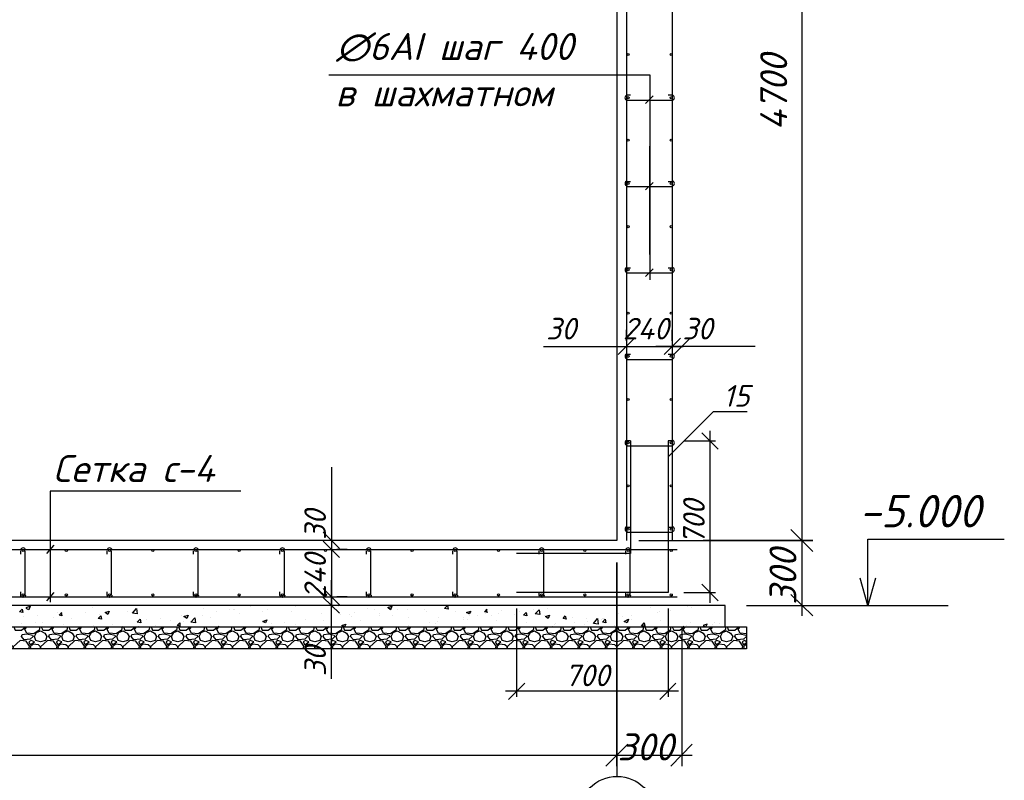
# Model space of a CAD drawing. Extents: x -119078 to 1619993, y 264752 to 340742.
# Tile 105 of 220: x 590648 to 599764, y 311642 to 318684. Entities that reach past the tile are written whole.
import ezdxf

# ---------------------------------------------------------------- set-up
doc = ezdxf.new("R2010")
doc.units = 0
doc.header["$MEASUREMENT"] = 0
doc.layers.add('PDF _Геометрия', color=250, linetype='Continuous')
doc.layers.add('PDF _Текст', color=7, linetype='Continuous')
doc.styles.add('PDF ISOCPEUR Italic', font='isocpeui.ttf')

msp = doc.modelspace()

# ---------------------------------------------------------------- linework, layer by layer
at = {"layer": 'PDF _Геометрия', "color": 7, "lineweight": -3}
for p, q in [((596176.032, 322263.889), (596176.032, 313862.62)), ((596176.032, 313862.62), (578179.663, 313862.62))]:
    msp.add_line(p, q, dxfattribs=at)
for points, format in [([(595452.113, 322663.95, 0, 0, 0), (595674.369, 322663.95, 0, 0, 0), (595674.369, 323064.01, 38.101, 38.101, 0), (596776.123, 323064.01, 44.451, 44.451, 0), (596776.123, 322860.805, 38.101, 38.101, 0), (595674.369, 322860.805, 0, 0, 0), (596176.032, 322860.805, 0, 0, 0), (596779.298, 322860.805, 0, 0, 0), (596779.298, 313259.354, 0, 0, 0)], "xyseb"), ([(596303.035, 317983.877), (596271.284, 317983.877, 0.92805563), (596271.284, 317939.426), (596290.335, 317939.426), (596684.045, 317939.426)], "xyb"), ([(590702.129, 313356.127, -0.92812134), (590657.738, 313354.606), (590657.738, 313386.357)], "xyb"), ([(591502.25, 313356.127, -0.92812134), (591457.859, 313354.606), (591457.859, 313386.357)], "xyb"), ([(592302.371, 313356.127, -0.92812134), (592257.98, 313354.606), (592257.98, 313386.357)], "xyb"), ([(593102.492, 313356.127, -0.92812134), (593058.101, 313354.606), (593058.101, 313386.357)], "xyb"), ([(593902.613, 313356.127, -0.92812134), (593858.222, 313354.606), (593858.222, 313386.357)], "xyb"), ([(594702.733, 313356.127, -0.92812134), (594658.342, 313354.606), (594658.342, 313386.357)], "xyb"), ([(595502.854, 313356.127, -0.92812134), (595458.463, 313354.606), (595458.463, 313386.357)], "xyb"), ([(596302.975, 313356.127, -0.92812134), (596258.584, 313354.606), (596258.584, 313386.357)], "xyb")]:
    msp.add_lwpolyline(points, format=format, dxfattribs=at)
at = {"layer": 'PDF _Геометрия', "color": 251, "lineweight": -3, "true_color": 0x535353}
for points in [[(597890.577, 322359.142), (597890.577, 313761.017)], [(597890.577, 313964.222), (597890.577, 313164.101)], [(596379.237, 313862.62), (597992.179, 313862.62), (596976.153, 313862.62)], [(596176.032, 311773.415), (596176.032, 313659.414), (596176.032, 311671.812)], [(597788.974, 313360.957), (597992.179, 313164.101)], [(597376.213, 313259.354), (597992.179, 313259.354)], [(596779.298, 313062.499), (596779.298, 311773.415)], [(596677.695, 311773.415), (596874.55, 311976.62)], [(578078.06, 311875.018), (596277.635, 311875.018)], [(596074.429, 311875.018), (596874.55, 311875.018)]]:
    msp.add_lwpolyline(points, dxfattribs=at)
at = {"layer": 'PDF _Геометрия', "color": 7, "lineweight": -3}
for points in [[(596264.934, 322263.889), (596264.934, 313862.62)], [(596690.395, 322263.889), (596690.395, 313862.62)], [(593508.962, 318174.382), (596480.84, 318174.382), (596480.84, 316275.683)], [(596442.739, 317907.675), (596512.591, 317977.527)], [(596684.045, 317983.877), (596652.294, 317983.877)], [(596303.035, 317183.756), (596271.284, 317183.756)], [(596271.284, 317139.305), (596290.335, 317139.305), (596684.045, 317139.305)], [(596442.739, 317107.554), (596512.591, 317177.406)], [(596684.045, 317183.756), (596652.294, 317183.756)], [(596303.035, 316383.636), (596271.284, 316383.636)], [(596271.284, 316339.184), (596290.335, 316339.184), (596684.045, 316339.184)], [(596442.739, 316307.434), (596512.591, 316377.285)], [(596684.045, 316383.636), (596652.294, 316383.636)], [(596303.035, 315583.515), (596271.284, 315583.515)], [(596271.284, 315539.063), (596290.335, 315539.063), (596684.045, 315539.063)], [(596684.045, 315583.515), (596652.294, 315583.515)], [(596652.294, 314637.34), (597071.405, 315056.451), (597382.563, 315056.451)], [(596303.035, 314783.394), (596271.284, 314783.394)], [(596684.045, 314783.394), (596652.294, 314783.394)], [(596271.284, 314738.943), (596290.335, 314738.943), (596684.045, 314738.943)], [(592696.141, 314319.832), (590930.795, 314319.832), (590930.795, 313291.105)], [(596303.035, 313983.273), (596271.284, 313983.273)], [(596684.045, 313983.273), (596652.294, 313983.273)], [(596271.284, 313938.822), (596290.335, 313938.822), (596684.045, 313938.822)], [(598500.193, 313259.354), (598500.193, 313513.361), (598500.193, 313875.32), (599763.875, 313875.32)], [(577619.897, 313780.068), (596734.847, 313780.068)], [(590657.738, 313735.616), (590657.738, 313767.367)], [(590695.839, 313767.367), (590695.839, 313748.317), (590695.839, 313354.606)], [(590899.044, 313741.967), (590968.896, 313818.168)], [(591457.859, 313735.616), (591457.859, 313767.367)], [(591495.96, 313767.367), (591495.96, 313748.317), (591495.96, 313354.606)], [(592257.98, 313735.616), (592257.98, 313767.367)], [(592296.081, 313767.367), (592296.081, 313748.317), (592296.081, 313354.606)], [(593058.101, 313735.616), (593058.101, 313767.367)], [(593096.202, 313767.367), (593096.202, 313748.317), (593096.202, 313354.606)], [(593858.222, 313735.616), (593858.222, 313767.367)], [(593896.323, 313767.367), (593896.323, 313748.317), (593896.323, 313354.606)], [(594658.342, 313735.616), (594658.342, 313767.367)], [(594696.443, 313767.367), (594696.443, 313748.317), (594696.443, 313354.606)], [(595458.463, 313735.616), (595458.463, 313767.367)], [(595496.564, 313767.367), (595496.564, 313748.317), (595496.564, 313354.606)], [(596258.584, 313735.616), (596258.584, 313767.367)], [(596296.685, 313767.367), (596296.685, 313748.317), (596296.685, 313354.606)], [(598570.044, 313513.361), (598500.193, 313259.354), (598430.341, 313513.361)], [(577619.897, 313341.906), (596734.847, 313341.906)], [(590899.044, 313303.805), (590968.896, 313380.007)], [(597992.179, 313259.354), (599243.162, 313259.354)]]:
    msp.add_lwpolyline(points, dxfattribs=at)
at = {"layer": 'PDF _Геометрия', "color": 1, "lineweight": -3}
for points in [[(596480.84, 317761.622), (596480.84, 317761.622)], [(596480.84, 316510.639), (596480.84, 317513.965)], [(596652.294, 314783.394), (596652.294, 313380.007), (595248.908, 313380.007)], [(596303.035, 314783.394), (596303.035, 313741.967), (595248.908, 313741.967)]]:
    msp.add_lwpolyline(points, dxfattribs=at)
at = {"layer": 'PDF _Геометрия', "color": 3, "lineweight": -3}
for points in [[(596264.934, 315710.518), (596264.934, 315812.121)], [(596690.395, 315710.518), (596690.395, 315812.121)], [(596188.732, 315583.515), (596341.136, 315735.919)], [(596766.597, 315735.919), (596614.193, 315583.515)], [(593458.161, 313856.269), (593610.565, 313703.866)], [(593610.565, 313265.704), (593458.161, 313418.108)]]:
    msp.add_lwpolyline(points, close=True, dxfattribs=at)
for points in [[(596855.5, 315735.919), (596703.096, 315583.515)], [(595496.564, 315659.717), (596176.032, 315659.717), (596264.934, 315659.717), (596417.338, 315659.717)], [(596163.332, 315659.717), (596791.998, 315659.717)], [(597458.765, 315659.717), (596779.298, 315659.717), (596690.395, 315659.717), (596537.991, 315659.717)], [(597115.856, 314707.192), (596963.452, 314859.596)], [(597039.654, 313284.755), (597039.654, 314878.646)], [(596798.348, 314783.394), (597090.456, 314783.394)], [(593534.363, 314542.087), (593534.363, 313862.62), (593534.363, 313780.068), (593534.363, 313634.014)], [(593458.161, 313938.822), (593610.565, 313786.418)], [(593534.363, 313881.67), (593534.363, 313240.303)], [(593445.461, 313780.068), (593483.562, 313780.068)], [(593680.417, 313780.068), (593585.164, 313780.068)], [(593534.363, 312579.886), (593534.363, 313259.354), (593534.363, 313341.906), (593534.363, 313494.31)], [(596963.452, 313456.209), (597115.856, 313303.805)], [(593445.461, 313341.906), (593483.562, 313341.906)], [(593610.565, 313189.502), (593458.161, 313335.556)], [(593680.417, 313341.906), (593585.164, 313341.906)], [(596798.348, 313380.007), (597090.456, 313380.007)], [(595248.908, 313233.953), (595248.908, 312414.782)], [(596652.294, 313233.953), (596652.294, 312414.782)], [(595325.11, 312541.785), (595172.706, 312389.381)], [(596576.092, 312389.381), (596722.146, 312541.785)], [(596747.547, 312465.583), (595147.305, 312465.583)]]:
    msp.add_lwpolyline(points, dxfattribs=at)
at = {"layer": 'PDF _Геометрия', "color": 251, "lineweight": -3, "true_color": 0x535353}
for points in [[(597992.179, 313761.017), (597788.974, 313964.222)], [(596074.429, 311773.415), (596277.635, 311976.62)]]:
    msp.add_lwpolyline(points, close=True, dxfattribs=at)
at = {"layer": 'PDF _Геометрия', "color": 7, "lineweight": -3}
for points in [[(577176.337, 313062.499), (597179.358, 313062.499), (597179.358, 313259.354), (577176.337, 313259.354)], [(576979.482, 313062.499), (597376.213, 313062.499), (597376.213, 312859.293), (576979.482, 312859.293)]]:
    msp.add_lwpolyline(points, close=True, dxfattribs=at)
at = {"layer": 'PDF _Геометрия', "color": 8, "lineweight": -3, "true_color": 0x767676}
for points in [[(590670.438, 313227.603), (590676.789, 313195.852), (590645.038, 313202.202)], [(591737.266, 313183.152), (591692.815, 313189.502), (591730.916, 313233.953)], [(594093.178, 313253.004), (594080.477, 313221.253), (594055.077, 313240.303)], [(594607.541, 313259.354), (594613.891, 313227.603), (594582.14, 313233.953)], [(595464.813, 313176.802), (595420.362, 313183.152), (595458.463, 313221.253)], [(591400.707, 313164.101), (591407.058, 313132.351), (591375.307, 313138.701)], [(591476.909, 313208.553), (591464.209, 313176.802), (591438.808, 313195.852)], [(591762.667, 313132.351), (591769.017, 313100.6), (591737.266, 313106.95)], [(592207.179, 313170.452), (592194.478, 313138.701), (592169.078, 313157.751)], [(592277.03, 313100.6), (592232.579, 313106.95), (592270.68, 313145.051)], [(592937.448, 313126), (592924.747, 313100.6), (592899.347, 313113.3)], [(594823.447, 313208.553), (594810.746, 313183.152), (594785.346, 313195.852)], [(595337.81, 313195.852), (595344.16, 313164.101), (595312.409, 313170.452)], [(595553.716, 313170.452), (595541.015, 313138.701), (595515.615, 313157.751)], [(595699.77, 313164.101), (595706.12, 313132.351), (595680.719, 313138.701)], [(596004.577, 313087.899), (595960.126, 313094.25), (595998.227, 313138.701)], [(596068.079, 313132.351), (596074.429, 313100.6), (596042.678, 313106.95)], [(596283.985, 313132.351), (596271.284, 313100.6), (596245.884, 313113.3)], [(596430.039, 313100.6), (596436.389, 313068.849), (596404.638, 313068.849)], [(590670.438, 312992.647), (590714.89, 312998.997), (590765.691, 312986.297), (590772.041, 312973.596), (590746.64, 312948.196), (590689.489, 312941.846), (590664.088, 312973.596)], [(590797.442, 312935.495), (590784.741, 312973.596), (590803.792, 313011.697), (590841.893, 313024.398), (590879.994, 313005.347), (590899.044, 312973.596), (590886.344, 312935.495), (590841.893, 312922.795)], [(590924.445, 312992.647), (590968.896, 312998.997), (591019.698, 312986.297), (591026.048, 312973.596), (591000.647, 312948.196), (590943.496, 312941.846), (590918.095, 312973.596)], [(591051.448, 312935.495), (591038.748, 312973.596), (591057.799, 313011.697), (591095.9, 313024.398), (591134.001, 313005.347), (591153.051, 312973.596), (591140.351, 312935.495), (591095.9, 312922.795)], [(591178.452, 312992.647), (591222.903, 312998.997), (591273.704, 312986.297), (591280.054, 312973.596), (591254.654, 312948.196), (591197.502, 312941.846), (591172.102, 312973.596)], [(591305.455, 312935.495), (591292.755, 312973.596), (591311.805, 313011.697), (591349.906, 313024.398), (591388.007, 313005.347), (591407.058, 312973.596), (591394.357, 312935.495), (591349.906, 312922.795)], [(591432.458, 312992.647), (591476.909, 312998.997), (591527.711, 312986.297), (591534.061, 312973.596), (591508.66, 312948.196), (591451.509, 312941.846), (591426.108, 312973.596)], [(591559.462, 312935.495), (591546.761, 312973.596), (591565.812, 313011.697), (591603.913, 313024.398), (591642.014, 313005.347), (591661.064, 312973.596), (591648.364, 312935.495), (591603.913, 312922.795)], [(591686.465, 312992.647), (591730.916, 312998.997), (591781.717, 312986.297), (591788.068, 312973.596), (591762.667, 312948.196), (591705.515, 312941.846), (591680.115, 312973.596)], [(591813.468, 312935.495), (591800.768, 312973.596), (591819.818, 313011.697), (591857.919, 313024.398), (591896.02, 313005.347), (591915.071, 312973.596), (591902.371, 312935.495), (591857.919, 312922.795)], [(591940.472, 312992.647), (591984.923, 312998.997), (592035.724, 312986.297), (592042.074, 312973.596), (592016.674, 312948.196), (591959.522, 312941.846), (591934.121, 312973.596)], [(592067.475, 312935.495), (592054.775, 312973.596), (592073.825, 313011.697), (592111.926, 313024.398), (592150.027, 313005.347), (592169.078, 312973.596), (592156.377, 312935.495), (592111.926, 312922.795)], [(592194.478, 312992.647), (592238.929, 312998.997), (592289.731, 312986.297), (592296.081, 312973.596), (592270.68, 312948.196), (592213.529, 312941.846), (592188.128, 312973.596)], [(592321.481, 312935.495), (592308.781, 312973.596), (592327.832, 313011.697), (592365.933, 313024.398), (592404.034, 313005.347), (592423.084, 312973.596), (592410.384, 312935.495), (592365.933, 312922.795)], [(592448.485, 312992.647), (592492.936, 312998.997), (592543.737, 312986.297), (592550.087, 312973.596), (592524.687, 312948.196), (592467.535, 312941.846), (592442.135, 312973.596)], [(592575.488, 312935.495), (592562.788, 312973.596), (592581.838, 313011.697), (592619.939, 313024.398), (592658.04, 313005.347), (592677.091, 312973.596), (592664.39, 312935.495), (592619.939, 312922.795)], [(592702.491, 312992.647), (592746.943, 312998.997), (592797.744, 312986.297), (592804.094, 312973.596), (592778.693, 312948.196), (592721.542, 312941.846), (592696.141, 312973.596)], [(592829.495, 312935.495), (592816.794, 312973.596), (592835.845, 313011.697), (592873.946, 313024.398), (592912.047, 313005.347), (592931.097, 312973.596), (592918.397, 312935.495), (592873.946, 312922.795)], [(592956.498, 312992.647), (593000.949, 312998.997), (593051.751, 312986.297), (593058.101, 312973.596), (593032.7, 312948.196), (592975.549, 312941.846), (592950.148, 312973.596)], [(593083.501, 312935.495), (593070.801, 312973.596), (593089.852, 313011.697), (593127.953, 313024.398), (593166.054, 313005.347), (593185.104, 312973.596), (593172.404, 312935.495), (593127.953, 312922.795)], [(593210.505, 312992.647), (593254.956, 312998.997), (593305.757, 312986.297), (593312.107, 312973.596), (593286.707, 312948.196), (593229.555, 312941.846), (593204.155, 312973.596)], [(593337.508, 312935.495), (593324.808, 312973.596), (593343.858, 313011.697), (593381.959, 313024.398), (593420.06, 313005.347), (593439.111, 312973.596), (593426.41, 312935.495), (593381.959, 312922.795)], [(593464.511, 312992.647), (593508.962, 312998.997), (593559.764, 312986.297), (593566.114, 312973.596), (593540.713, 312948.196), (593483.562, 312941.846), (593458.161, 312973.596)], [(593591.515, 312935.495), (593578.814, 312973.596), (593597.865, 313011.697), (593635.966, 313024.398), (593674.067, 313005.347), (593693.117, 312973.596), (593680.417, 312935.495), (593635.966, 312922.795)], [(593718.518, 312992.647), (593762.969, 312998.997), (593813.77, 312986.297), (593820.121, 312973.596), (593794.72, 312948.196), (593737.568, 312941.846), (593712.168, 312973.596)], [(593845.521, 312935.495), (593832.821, 312973.596), (593851.871, 313011.697), (593889.972, 313024.398), (593928.073, 313005.347), (593947.124, 312973.596), (593934.424, 312935.495), (593889.972, 312922.795)], [(593972.525, 312992.647), (594016.976, 312998.997), (594067.777, 312986.297), (594074.127, 312973.596), (594048.727, 312948.196), (593991.575, 312941.846), (593966.174, 312973.596)], [(594099.528, 312935.495), (594086.828, 312973.596), (594105.878, 313011.697), (594143.979, 313024.398), (594182.08, 313005.347), (594201.13, 312973.596), (594188.43, 312935.495), (594143.979, 312922.795)], [(594226.531, 312992.647), (594270.982, 312998.997), (594321.784, 312986.297), (594328.134, 312973.596), (594302.733, 312948.196), (594245.582, 312941.846), (594220.181, 312973.596)], [(594353.534, 312935.495), (594340.834, 312973.596), (594359.885, 313011.697), (594397.986, 313024.398), (594436.087, 313005.347), (594455.137, 312973.596), (594442.437, 312935.495), (594397.986, 312922.795)], [(594480.538, 312992.647), (594524.989, 312998.997), (594575.79, 312986.297), (594582.14, 312973.596), (594556.74, 312948.196), (594499.588, 312941.846), (594474.188, 312973.596)], [(594607.541, 312935.495), (594594.841, 312973.596), (594613.891, 313011.697), (594651.992, 313024.398), (594690.093, 313005.347), (594709.144, 312973.596), (594696.443, 312935.495), (594651.992, 312922.795)], [(594734.544, 312992.647), (594778.996, 312998.997), (594829.797, 312986.297), (594836.147, 312973.596), (594810.746, 312948.196), (594753.595, 312941.846), (594728.194, 312973.596)], [(594861.548, 312935.495), (594848.847, 312973.596), (594867.898, 313011.697), (594905.999, 313024.398), (594944.1, 313005.347), (594963.15, 312973.596), (594950.45, 312935.495), (594905.999, 312922.795)], [(594988.551, 312992.647), (595033.002, 312998.997), (595083.803, 312986.297), (595090.154, 312973.596), (595064.753, 312948.196), (595007.602, 312941.846), (594982.201, 312973.596)], [(595115.554, 312935.495), (595102.854, 312973.596), (595121.904, 313011.697), (595160.005, 313024.398), (595198.106, 313005.347), (595217.157, 312973.596), (595204.457, 312935.495), (595160.005, 312922.795)], [(595242.558, 312992.647), (595287.009, 312998.997), (595337.81, 312986.297), (595344.16, 312973.596), (595318.76, 312948.196), (595261.608, 312941.846), (595236.207, 312973.596)], [(595369.561, 312935.495), (595356.861, 312973.596), (595375.911, 313011.697), (595414.012, 313024.398), (595452.113, 313005.347), (595471.164, 312973.596), (595458.463, 312935.495), (595414.012, 312922.795)], [(595496.564, 312992.647), (595541.015, 312998.997), (595591.817, 312986.297), (595598.167, 312973.596), (595572.766, 312948.196), (595515.615, 312941.846), (595490.214, 312973.596)], [(595623.568, 312935.495), (595610.867, 312973.596), (595629.918, 313011.697), (595668.019, 313024.398), (595706.12, 313005.347), (595725.17, 312973.596), (595712.47, 312935.495), (595668.019, 312922.795)], [(595750.571, 312992.647), (595795.022, 312998.997), (595845.823, 312986.297), (595852.174, 312973.596), (595826.773, 312948.196), (595769.621, 312941.846), (595744.221, 312973.596)], [(595877.574, 312935.495), (595864.874, 312973.596), (595883.924, 313011.697), (595922.025, 313024.398), (595960.126, 313005.347), (595979.177, 312973.596), (595966.477, 312935.495), (595922.025, 312922.795)], [(596004.577, 312992.647), (596049.029, 312998.997), (596099.83, 312986.297), (596106.18, 312973.596), (596080.779, 312948.196), (596023.628, 312941.846), (595998.227, 312973.596)], [(596131.581, 312935.495), (596118.88, 312973.596), (596137.931, 313011.697), (596176.032, 313024.398), (596214.133, 313005.347), (596233.183, 312973.596), (596220.483, 312935.495), (596176.032, 312922.795)], [(596258.584, 312992.647), (596303.035, 312998.997), (596353.837, 312986.297), (596360.187, 312973.596), (596334.786, 312948.196), (596277.635, 312941.846), (596252.234, 312973.596)], [(596385.587, 312935.495), (596372.887, 312973.596), (596391.938, 313011.697), (596430.039, 313024.398), (596468.14, 313005.347), (596487.19, 312973.596), (596474.49, 312935.495), (596430.039, 312922.795)], [(596512.591, 312992.647), (596557.042, 312998.997), (596607.843, 312986.297), (596614.193, 312973.596), (596588.793, 312948.196), (596531.641, 312941.846), (596506.241, 312973.596)], [(596639.594, 312935.495), (596626.894, 312973.596), (596645.944, 313011.697), (596684.045, 313024.398), (596722.146, 313005.347), (596741.197, 312973.596), (596728.496, 312935.495), (596684.045, 312922.795)], [(596766.597, 312992.647), (596811.049, 312998.997), (596861.85, 312986.297), (596868.2, 312973.596), (596842.799, 312948.196), (596785.648, 312941.846), (596760.247, 312973.596)], [(596893.601, 312935.495), (596880.9, 312973.596), (596899.951, 313011.697), (596938.052, 313024.398), (596976.153, 313005.347), (596995.203, 312973.596), (596982.503, 312935.495), (596938.052, 312922.795)], [(597020.604, 312992.647), (597065.055, 312998.997), (597115.856, 312986.297), (597122.207, 312973.596), (597096.806, 312948.196), (597039.654, 312941.846), (597014.254, 312973.596)], [(597147.607, 312935.495), (597134.907, 312973.596), (597153.957, 313011.697), (597192.058, 313024.398), (597230.159, 313005.347), (597249.21, 312973.596), (597236.51, 312935.495), (597192.058, 312922.795)], [(597274.611, 312992.647), (597319.062, 312998.997), (597369.863, 312986.297), (597376.213, 312973.596), (597350.813, 312948.196), (597293.661, 312941.846), (597268.26, 312973.596)], [(590752.991, 312935.495), (590733.94, 312922.795), (590746.64, 312897.394), (590784.741, 312922.795)], [(591006.997, 312935.495), (590987.947, 312922.795), (591000.647, 312897.394), (591038.748, 312922.795)], [(591261.004, 312935.495), (591241.953, 312922.795), (591254.654, 312897.394), (591292.755, 312922.795)], [(591515.01, 312935.495), (591495.96, 312922.795), (591508.66, 312897.394), (591546.761, 312922.795)], [(591769.017, 312935.495), (591749.967, 312922.795), (591762.667, 312897.394), (591800.768, 312922.795)], [(592023.024, 312935.495), (592003.973, 312922.795), (592016.674, 312897.394), (592054.775, 312922.795)], [(592277.03, 312935.495), (592257.98, 312922.795), (592270.68, 312897.394), (592308.781, 312922.795)], [(592531.037, 312935.495), (592511.986, 312922.795), (592524.687, 312897.394), (592562.788, 312922.795)], [(592785.044, 312935.495), (592765.993, 312922.795), (592778.693, 312897.394), (592816.794, 312922.795)], [(593039.05, 312935.495), (593020, 312922.795), (593032.7, 312897.394), (593070.801, 312922.795)], [(593293.057, 312935.495), (593274.006, 312922.795), (593286.707, 312897.394), (593324.808, 312922.795)], [(593547.063, 312935.495), (593528.013, 312922.795), (593540.713, 312897.394), (593578.814, 312922.795)], [(593801.07, 312935.495), (593782.02, 312922.795), (593794.72, 312897.394), (593832.821, 312922.795)], [(594055.077, 312935.495), (594036.026, 312922.795), (594048.727, 312897.394), (594086.828, 312922.795)], [(594309.083, 312935.495), (594290.033, 312922.795), (594302.733, 312897.394), (594340.834, 312922.795)], [(594563.09, 312935.495), (594544.039, 312922.795), (594556.74, 312897.394), (594594.841, 312922.795)], [(594817.097, 312935.495), (594798.046, 312922.795), (594810.746, 312897.394), (594848.847, 312922.795)], [(595071.103, 312935.495), (595052.053, 312922.795), (595064.753, 312897.394), (595102.854, 312922.795)], [(595325.11, 312935.495), (595306.059, 312922.795), (595318.76, 312897.394), (595356.861, 312922.795)], [(595579.116, 312935.495), (595560.066, 312922.795), (595572.766, 312897.394), (595610.867, 312922.795)], [(595833.123, 312935.495), (595814.073, 312922.795), (595826.773, 312897.394), (595864.874, 312922.795)], [(596087.13, 312935.495), (596068.079, 312922.795), (596080.779, 312897.394), (596118.88, 312922.795)], [(596341.136, 312935.495), (596322.086, 312922.795), (596334.786, 312897.394), (596372.887, 312922.795)], [(596595.143, 312935.495), (596576.092, 312922.795), (596588.793, 312897.394), (596626.894, 312922.795)], [(596849.15, 312935.495), (596830.099, 312922.795), (596842.799, 312897.394), (596880.9, 312922.795)], [(597103.156, 312935.495), (597084.106, 312922.795), (597096.806, 312897.394), (597134.907, 312922.795)]]:
    msp.add_lwpolyline(points, close=True, dxfattribs=at)
for points in [[(590708.539, 313240.303), (590746.64, 313253.004), (590733.94, 313221.253), (590708.539, 313233.953)], [(591318.155, 313240.303), (591318.155, 313240.303)], [(592353.232, 313233.953), (592353.232, 313233.953)], [(592594.539, 313227.603), (592594.539, 313227.603)], [(592626.289, 313221.253), (592626.289, 313221.253)], [(592638.99, 313221.253), (592638.99, 313221.253)], [(592785.044, 313253.004), (592785.044, 313253.004)], [(592943.798, 313221.253), (592943.798, 313221.253)], [(593204.155, 313253.004), (593204.155, 313253.004)], [(593604.215, 313246.654), (593604.215, 313246.654)], [(593870.922, 313233.953), (593870.922, 313233.953)], [(593934.424, 313221.253), (593934.424, 313221.253)], [(594143.979, 313221.253), (594143.979, 313221.253)], [(594239.231, 313227.603), (594239.231, 313227.603)], [(594391.635, 313221.253), (594391.635, 313221.253)], [(594982.201, 313195.852), (594950.45, 313202.202), (594975.851, 313227.603)], [(594975.851, 313195.852), (594969.501, 313227.603)], [(595109.204, 313214.903), (595109.204, 313214.903)], [(595401.312, 313227.603), (595401.312, 313227.603)], [(595534.665, 313233.953), (595534.665, 313233.953)], [(596487.19, 313240.303), (596487.19, 313240.303)], [(596677.695, 313214.903), (596677.695, 313214.903)], [(596830.099, 313246.654), (596830.099, 313246.654)], [(596868.2, 313240.303), (596868.2, 313240.303)], [(590683.139, 313157.751), (590683.139, 313157.751)], [(590810.142, 313170.452), (590810.142, 313170.452)], [(590962.546, 313145.051), (590962.546, 313145.051)], [(591000.647, 313195.852), (591000.647, 313195.852)], [(591032.398, 313195.852), (591038.748, 313164.101), (591013.347, 313170.452), (591038.748, 313195.852)], [(591127.65, 313138.701), (591127.65, 313138.701)], [(591261.004, 313195.852), (591261.004, 313195.852)], [(591388.007, 313176.802), (591388.007, 313176.802)], [(591642.014, 313208.553), (591642.014, 313208.553)], [(591826.169, 313126), (591826.169, 313126)], [(591953.172, 313138.701), (591953.172, 313138.701)], [(592150.027, 313164.101), (592150.027, 313164.101)], [(592340.532, 313170.452), (592340.532, 313170.452)], [(592416.734, 313145.051), (592416.734, 313145.051)], [(592467.535, 313208.553), (592467.535, 313208.553)], [(592683.441, 313183.152), (592683.441, 313183.152)], [(592892.996, 313208.553), (592892.996, 313208.553)], [(593166.054, 313202.202), (593166.054, 313202.202)], [(593293.057, 313132.351), (593293.057, 313132.351)], [(593439.111, 313189.502), (593439.111, 313189.502)], [(593616.915, 313176.802), (593616.915, 313176.802)], [(593705.818, 313176.802), (593705.818, 313176.802)], [(593718.518, 313157.751), (593718.518, 313157.751)], [(593743.919, 313195.852), (593743.919, 313195.852)], [(593978.875, 313189.502), (593978.875, 313189.502)], [(593978.875, 313164.101), (593978.875, 313164.101)], [(594099.528, 313170.452), (594099.528, 313170.452)], [(594251.932, 313151.401), (594251.932, 313151.401)], [(594417.036, 313208.553), (594417.036, 313208.553)], [(594524.989, 313145.051), (594524.989, 313145.051)], [(594683.743, 313202.202), (594683.743, 313202.202)], [(594753.595, 313126), (594753.595, 313126)], [(594759.945, 313145.051), (594759.945, 313145.051)], [(594791.696, 313132.351), (594791.696, 313132.351)], [(594810.746, 313164.101), (594810.746, 313164.101)], [(594886.948, 313164.101), (594886.948, 313164.101)], [(594956.8, 313189.502), (594956.8, 313189.502)], [(595013.952, 313164.101), (595013.952, 313164.101)], [(595083.803, 313189.502), (595083.803, 313189.502)], [(595229.857, 313176.802), (595229.857, 313176.802)], [(595274.308, 313202.202), (595274.308, 313202.202)], [(595502.914, 313164.101), (595502.914, 313164.101)], [(595769.621, 313151.401), (595769.621, 313151.401)], [(595896.625, 313138.701), (595896.625, 313138.701)], [(596036.328, 313132.351), (596036.328, 313132.351)], [(596042.678, 313138.701), (596042.678, 313138.701)], [(596049.029, 313138.701), (596049.029, 313138.701)], [(596188.732, 313189.502), (596188.732, 313189.502)], [(596226.833, 313157.751), (596226.833, 313157.751)], [(596309.385, 313170.452), (596309.385, 313170.452)], [(596315.736, 313132.351), (596315.736, 313132.351)], [(596550.692, 313195.852), (596550.692, 313195.852)], [(596569.742, 313208.553), (596569.742, 313208.553)], [(590594.236, 313062.499), (590606.937, 313030.748), (590664.088, 313030.748), (590702.189, 313062.499)], [(590664.088, 313094.25), (590664.088, 313094.25)], [(590835.543, 313062.499), (590829.193, 313030.748), (590778.391, 312998.997), (590714.89, 313005.347), (590695.839, 313037.098), (590714.89, 313062.499)], [(590791.092, 313100.6), (590791.092, 313100.6)], [(590848.243, 313062.499), (590860.943, 313030.748), (590918.095, 313030.748), (590956.196, 313062.499)], [(590860.943, 313100.6), (590860.943, 313100.6)], [(591089.549, 313062.499), (591083.199, 313030.748), (591032.398, 312998.997), (590968.896, 313005.347), (590949.846, 313037.098), (590968.896, 313062.499)], [(591057.799, 313087.899), (591057.799, 313087.899)], [(591102.25, 313062.499), (591114.95, 313030.748), (591172.102, 313030.748), (591210.203, 313062.499)], [(591343.556, 313062.499), (591337.206, 313030.748), (591286.405, 312998.997), (591222.903, 313005.347), (591203.852, 313037.098), (591222.903, 313062.499)], [(591330.856, 313075.199), (591330.856, 313075.199)], [(591356.256, 313062.499), (591368.957, 313030.748), (591426.108, 313030.748), (591464.209, 313062.499)], [(591597.563, 313062.499), (591591.212, 313030.748), (591540.411, 312998.997), (591476.909, 313005.347), (591457.859, 313037.098), (591476.909, 313062.499)], [(591508.66, 313081.549), (591508.66, 313081.549)], [(591603.913, 313068.849), (591603.913, 313068.849)], [(591610.263, 313062.499), (591622.963, 313030.748), (591680.115, 313030.748), (591718.216, 313062.499)], [(591851.569, 313062.499), (591845.219, 313030.748), (591794.418, 312998.997), (591730.916, 313005.347), (591711.866, 313037.098), (591730.916, 313062.499)], [(591749.967, 313068.849), (591749.967, 313068.849)], [(591864.27, 313062.499), (591876.97, 313030.748), (591934.121, 313030.748), (591972.222, 313062.499)], [(591902.371, 313075.199), (591902.371, 313075.199)], [(592105.576, 313062.499), (592099.226, 313030.748), (592048.424, 312998.997), (591984.923, 313005.347), (591965.872, 313037.098), (591984.923, 313062.499)], [(592042.074, 313119.65), (592042.074, 313119.65)], [(592137.327, 313068.849), (592105.576, 313075.199), (592130.977, 313100.6), (592130.977, 313068.849)], [(592118.276, 313062.499), (592130.977, 313030.748), (592188.128, 313030.748), (592226.229, 313062.499)], [(592162.727, 313113.3), (592162.727, 313113.3)], [(592359.582, 313062.499), (592353.232, 313030.748), (592302.431, 312998.997), (592238.929, 313005.347), (592219.879, 313037.098), (592238.929, 313062.499)], [(592372.283, 313062.499), (592384.983, 313030.748), (592442.135, 313030.748), (592480.236, 313062.499)], [(592613.589, 313062.499), (592607.239, 313030.748), (592556.438, 312998.997), (592492.936, 313005.347), (592473.885, 313037.098), (592492.936, 313062.499), (592492.936, 313068.849), (592486.586, 313062.499)], [(592626.289, 313062.499), (592638.99, 313030.748), (592696.141, 313030.748), (592734.242, 313062.499)], [(592867.596, 313062.499), (592861.246, 313030.748), (592810.444, 312998.997), (592746.943, 313005.347), (592727.892, 313037.098), (592746.943, 313062.499)], [(592810.444, 313062.499), (592816.794, 313062.499)], [(592816.794, 313062.499), (592816.794, 313062.499)], [(592880.296, 313062.499), (592892.996, 313030.748), (592950.148, 313030.748), (592988.249, 313062.499)], [(592975.549, 313094.25), (592975.549, 313094.25)], [(593121.602, 313062.499), (593115.252, 313030.748), (593064.451, 312998.997), (593000.949, 313005.347), (592981.899, 313037.098), (593000.949, 313062.499)], [(593102.552, 313106.95), (593102.552, 313106.95)], [(593134.303, 313062.499), (593147.003, 313030.748), (593204.155, 313030.748), (593242.255, 313062.499)], [(593197.804, 313081.549), (593197.804, 313081.549)], [(593375.609, 313062.499), (593369.259, 313030.748), (593318.457, 312998.997), (593254.956, 313005.347), (593235.905, 313037.098), (593254.956, 313062.499)], [(593388.309, 313062.499), (593401.01, 313030.748), (593458.161, 313030.748), (593496.262, 313062.499)], [(593458.161, 313119.65), (593458.161, 313119.65)], [(593629.616, 313062.499), (593623.265, 313030.748), (593572.464, 312998.997), (593508.962, 313005.347), (593489.912, 313037.098), (593508.962, 313062.499)], [(593502.612, 313068.849), (593502.612, 313068.849)], [(593648.666, 313062.499), (593629.616, 313075.199), (593667.717, 313087.899), (593655.016, 313062.499)], [(593642.316, 313062.499), (593655.016, 313030.748), (593712.168, 313030.748), (593750.269, 313062.499)], [(593883.622, 313062.499), (593877.272, 313030.748), (593826.471, 312998.997), (593762.969, 313005.347), (593743.919, 313037.098), (593762.969, 313062.499)], [(593801.07, 313119.65), (593801.07, 313119.65)], [(593896.323, 313062.499), (593909.023, 313030.748), (593966.174, 313030.748), (594004.275, 313062.499)], [(594137.629, 313062.499), (594131.279, 313030.748), (594080.477, 312998.997), (594016.976, 313005.347), (593997.925, 313037.098), (594016.976, 313062.499)], [(594150.329, 313062.499), (594163.029, 313030.748), (594220.181, 313030.748), (594258.282, 313062.499)], [(594251.932, 313075.199), (594251.932, 313075.199)], [(594391.635, 313062.499), (594385.285, 313030.748), (594334.484, 312998.997), (594270.982, 313005.347), (594251.932, 313037.098), (594270.982, 313062.499)], [(594404.336, 313062.499), (594417.036, 313030.748), (594474.188, 313030.748), (594512.289, 313062.499)], [(594442.437, 313100.6), (594442.437, 313100.6)], [(594493.238, 313094.25), (594493.238, 313094.25)], [(594645.642, 313062.499), (594639.292, 313030.748), (594588.491, 312998.997), (594524.989, 313005.347), (594505.938, 313037.098), (594524.989, 313062.499)], [(594518.639, 313113.3), (594518.639, 313113.3)], [(594658.342, 313062.499), (594671.043, 313030.748), (594728.194, 313030.748), (594766.295, 313062.499)], [(594899.649, 313062.499), (594893.299, 313030.748), (594842.497, 312998.997), (594778.996, 313005.347), (594759.945, 313037.098), (594778.996, 313062.499)], [(594912.349, 313062.499), (594925.049, 313030.748), (594982.201, 313030.748), (595020.302, 313062.499)], [(595153.655, 313062.499), (595147.305, 313030.748), (595096.504, 312998.997), (595033.002, 313005.347), (595013.952, 313037.098), (595033.002, 313062.499)], [(595064.753, 313119.65), (595064.753, 313119.65)], [(595166.356, 313062.499), (595179.056, 313030.748), (595236.207, 313030.748), (595274.308, 313062.499)], [(595407.662, 313062.499), (595401.312, 313030.748), (595350.51, 312998.997), (595287.009, 313005.347), (595267.958, 313037.098), (595287.009, 313062.499)], [(595337.81, 313106.95), (595337.81, 313106.95)], [(595420.362, 313062.499), (595433.063, 313030.748), (595490.214, 313030.748), (595528.315, 313062.499)], [(595661.669, 313062.499), (595655.318, 313030.748), (595604.517, 312998.997), (595541.015, 313005.347), (595521.965, 313037.098), (595541.015, 313062.499)], [(595528.315, 313062.499), (595528.315, 313062.499)], [(595585.467, 313068.849), (595585.467, 313068.849)], [(595598.167, 313087.899), (595598.167, 313087.899)], [(595604.517, 313094.25), (595604.517, 313094.25)], [(595674.369, 313062.499), (595687.069, 313030.748), (595744.221, 313030.748), (595782.322, 313062.499)], [(595915.675, 313062.499), (595909.325, 313030.748), (595858.524, 312998.997), (595795.022, 313005.347), (595775.972, 313037.098), (595795.022, 313062.499)], [(595788.672, 313100.6), (595788.672, 313100.6)], [(595877.574, 313087.899), (595877.574, 313087.899)], [(595909.325, 313113.3), (595909.325, 313113.3)], [(595928.376, 313062.499), (595941.076, 313030.748), (595998.227, 313030.748), (596036.328, 313062.499)], [(596169.682, 313062.499), (596163.332, 313030.748), (596112.53, 312998.997), (596049.029, 313005.347), (596029.978, 313037.098), (596049.029, 313062.499)], [(596150.631, 313075.199), (596150.631, 313075.199)], [(596182.382, 313062.499), (596195.082, 313030.748), (596252.234, 313030.748), (596290.335, 313062.499)], [(596423.688, 313062.499), (596417.338, 313030.748), (596366.537, 312998.997), (596303.035, 313005.347), (596283.985, 313037.098), (596303.035, 313062.499)], [(596436.389, 313062.499), (596449.089, 313030.748), (596506.241, 313030.748), (596544.342, 313062.499)], [(596677.695, 313062.499), (596671.345, 313030.748), (596620.544, 312998.997), (596557.042, 313005.347), (596537.991, 313037.098), (596557.042, 313062.499)], [(596582.443, 313119.65), (596582.443, 313119.65)], [(596690.395, 313062.499), (596703.096, 313030.748), (596760.247, 313030.748), (596798.348, 313062.499), (596791.998, 313068.849)], [(596791.998, 313062.499), (596798.348, 313068.849)], [(596931.702, 313062.499), (596925.351, 313030.748), (596874.55, 312998.997), (596811.049, 313005.347), (596791.998, 313037.098), (596811.049, 313062.499)], [(596823.749, 313075.199), (596823.749, 313075.199)], [(596855.5, 313106.95), (596855.5, 313106.95)], [(596944.402, 313062.499), (596957.102, 313030.748), (597014.254, 313030.748), (597052.355, 313062.499)], [(597001.553, 313062.499), (597014.254, 313087.899), (596976.153, 313075.199), (596995.203, 313062.499)], [(597185.708, 313062.499), (597179.358, 313030.748), (597128.557, 312998.997), (597065.055, 313005.347), (597046.005, 313037.098), (597065.055, 313062.499)], [(597058.705, 313081.549), (597058.705, 313081.549)], [(597084.106, 313106.95), (597084.106, 313106.95)], [(597128.557, 313094.25), (597128.557, 313094.25)], [(597198.409, 313062.499), (597211.109, 313030.748), (597268.26, 313030.748), (597306.361, 313062.499)], [(597376.213, 312998.997), (597319.062, 313005.347), (597300.011, 313037.098), (597319.062, 313062.499)], [(590733.94, 312859.293), (590740.29, 312884.694), (590708.539, 312929.145), (590651.388, 312935.495), (590587.886, 312878.344), (590587.886, 312859.293), (590587.886, 312878.344), (590568.836, 312897.394), (590518.034, 312903.745), (590492.634, 312878.344), (590498.984, 312859.293)], [(590987.947, 312859.293), (590994.297, 312884.694), (590962.546, 312929.145), (590905.395, 312935.495), (590841.893, 312878.344), (590841.893, 312859.293), (590841.893, 312878.344), (590822.842, 312897.394), (590772.041, 312903.745), (590746.64, 312878.344), (590752.991, 312859.293)], [(591241.953, 312859.293), (591248.304, 312884.694), (591216.553, 312929.145), (591159.401, 312935.495), (591095.9, 312878.344), (591095.9, 312859.293), (591095.9, 312878.344), (591076.849, 312897.394), (591026.048, 312903.745), (591000.647, 312878.344), (591006.997, 312859.293)], [(591495.96, 312859.293), (591502.31, 312884.694), (591470.559, 312929.145), (591413.408, 312935.495), (591349.906, 312878.344), (591349.906, 312859.293), (591349.906, 312878.344), (591330.856, 312897.394), (591280.054, 312903.745), (591254.654, 312878.344), (591261.004, 312859.293)], [(591749.967, 312859.293), (591756.317, 312884.694), (591724.566, 312929.145), (591667.414, 312935.495), (591603.913, 312878.344), (591603.913, 312859.293), (591603.913, 312878.344), (591584.862, 312897.394), (591534.061, 312903.745), (591508.66, 312878.344), (591515.01, 312859.293)], [(592003.973, 312859.293), (592010.323, 312884.694), (591978.573, 312929.145), (591921.421, 312935.495), (591857.919, 312878.344), (591857.919, 312859.293), (591857.919, 312878.344), (591838.869, 312897.394), (591788.068, 312903.745), (591762.667, 312878.344), (591769.017, 312859.293)], [(592257.98, 312859.293), (592264.33, 312884.694), (592232.579, 312929.145), (592175.428, 312935.495), (592111.926, 312878.344), (592111.926, 312859.293), (592111.926, 312878.344), (592092.876, 312897.394), (592042.074, 312903.745), (592016.674, 312878.344), (592023.024, 312859.293)], [(592511.986, 312859.293), (592518.337, 312884.694), (592486.586, 312929.145), (592429.434, 312935.495), (592365.933, 312878.344), (592365.933, 312859.293), (592365.933, 312878.344), (592346.882, 312897.394), (592296.081, 312903.745), (592270.68, 312878.344), (592277.03, 312859.293)], [(592765.993, 312859.293), (592772.343, 312884.694), (592740.592, 312929.145), (592683.441, 312935.495), (592619.939, 312878.344), (592619.939, 312859.293), (592619.939, 312878.344), (592600.889, 312897.394), (592550.087, 312903.745), (592524.687, 312878.344), (592531.037, 312859.293)], [(593020, 312859.293), (593026.35, 312884.694), (592994.599, 312929.145), (592937.448, 312935.495), (592873.946, 312878.344), (592873.946, 312859.293), (592873.946, 312878.344), (592854.895, 312897.394), (592804.094, 312903.745), (592778.693, 312878.344), (592785.044, 312859.293)], [(593274.006, 312859.293), (593280.356, 312884.694), (593248.606, 312929.145), (593191.454, 312935.495), (593127.953, 312878.344), (593127.953, 312859.293), (593127.953, 312878.344), (593108.902, 312897.394), (593058.101, 312903.745), (593032.7, 312878.344), (593039.05, 312859.293)], [(593528.013, 312859.293), (593534.363, 312884.694), (593502.612, 312929.145), (593445.461, 312935.495), (593381.959, 312878.344), (593381.959, 312859.293), (593381.959, 312878.344), (593362.909, 312897.394), (593312.107, 312903.745), (593286.707, 312878.344), (593293.057, 312859.293)], [(593782.02, 312859.293), (593788.37, 312884.694), (593756.619, 312929.145), (593699.467, 312935.495), (593635.966, 312878.344), (593635.966, 312859.293), (593635.966, 312878.344), (593616.915, 312897.394), (593566.114, 312903.745), (593540.713, 312878.344), (593547.063, 312859.293)], [(594036.026, 312859.293), (594042.376, 312884.694), (594010.626, 312929.145), (593953.474, 312935.495), (593889.972, 312878.344), (593889.972, 312859.293), (593889.972, 312878.344), (593870.922, 312897.394), (593820.121, 312903.745), (593794.72, 312878.344), (593801.07, 312859.293)], [(594290.033, 312859.293), (594296.383, 312884.694), (594264.632, 312929.145), (594207.481, 312935.495), (594143.979, 312878.344), (594143.979, 312859.293), (594143.979, 312878.344), (594124.929, 312897.394), (594074.127, 312903.745), (594048.727, 312878.344), (594055.077, 312859.293)], [(594544.039, 312859.293), (594550.39, 312884.694), (594518.639, 312929.145), (594461.487, 312935.495), (594397.986, 312878.344), (594397.986, 312859.293), (594397.986, 312878.344), (594378.935, 312897.394), (594328.134, 312903.745), (594302.733, 312878.344), (594309.083, 312859.293)], [(594798.046, 312859.293), (594804.396, 312884.694), (594772.645, 312929.145), (594715.494, 312935.495), (594651.992, 312878.344), (594651.992, 312859.293), (594651.992, 312878.344), (594632.942, 312897.394), (594582.14, 312903.745), (594556.74, 312878.344), (594563.09, 312859.293)], [(595052.053, 312859.293), (595058.403, 312884.694), (595026.652, 312929.145), (594969.501, 312935.495), (594905.999, 312878.344), (594905.999, 312859.293), (594905.999, 312878.344), (594886.948, 312897.394), (594836.147, 312903.745), (594810.746, 312878.344), (594817.097, 312859.293)], [(595306.059, 312859.293), (595312.409, 312884.694), (595280.659, 312929.145), (595223.507, 312935.495), (595160.005, 312878.344), (595160.005, 312859.293), (595160.005, 312878.344), (595140.955, 312897.394), (595090.154, 312903.745), (595064.753, 312878.344), (595071.103, 312859.293)], [(595560.066, 312859.293), (595566.416, 312884.694), (595534.665, 312929.145), (595477.514, 312935.495), (595414.012, 312878.344), (595414.012, 312859.293), (595414.012, 312878.344), (595394.962, 312897.394), (595344.16, 312903.745), (595318.76, 312878.344), (595325.11, 312859.293)], [(595814.073, 312859.293), (595820.423, 312884.694), (595788.672, 312929.145), (595731.52, 312935.495), (595668.019, 312878.344), (595668.019, 312859.293), (595668.019, 312878.344), (595648.968, 312897.394), (595598.167, 312903.745), (595572.766, 312878.344), (595579.116, 312859.293)], [(596068.079, 312859.293), (596074.429, 312884.694), (596042.678, 312929.145), (595985.527, 312935.495), (595922.025, 312878.344), (595922.025, 312859.293), (595922.025, 312878.344), (595902.975, 312897.394), (595852.174, 312903.745), (595826.773, 312878.344), (595833.123, 312859.293)], [(596322.086, 312859.293), (596328.436, 312884.694), (596296.685, 312929.145), (596239.534, 312935.495), (596176.032, 312878.344), (596176.032, 312859.293), (596176.032, 312878.344), (596156.981, 312897.394), (596106.18, 312903.745), (596080.779, 312878.344), (596087.13, 312859.293)], [(596576.092, 312859.293), (596582.443, 312884.694), (596550.692, 312929.145), (596493.54, 312935.495), (596430.039, 312878.344), (596430.039, 312859.293), (596430.039, 312878.344), (596410.988, 312897.394), (596360.187, 312903.745), (596334.786, 312878.344), (596341.136, 312859.293)], [(596830.099, 312859.293), (596836.449, 312884.694), (596804.698, 312929.145), (596747.547, 312935.495), (596684.045, 312878.344), (596684.045, 312859.293), (596684.045, 312878.344), (596664.995, 312897.394), (596614.193, 312903.745), (596588.793, 312878.344), (596595.143, 312859.293)], [(597084.106, 312859.293), (597090.456, 312884.694), (597058.705, 312929.145), (597001.553, 312935.495), (596938.052, 312878.344), (596938.052, 312859.293), (596938.052, 312878.344), (596919.001, 312897.394), (596868.2, 312903.745), (596842.799, 312878.344), (596849.15, 312859.293)], [(597338.112, 312859.293), (597344.462, 312884.694), (597312.712, 312929.145), (597255.56, 312935.495), (597192.058, 312878.344), (597192.058, 312859.293), (597192.058, 312878.344), (597173.008, 312897.394), (597122.207, 312903.745), (597096.806, 312878.344), (597103.156, 312859.293)], [(597376.213, 312922.795), (597357.163, 312935.495), (597338.112, 312922.795), (597350.813, 312897.394), (597376.213, 312916.445)], [(597376.213, 312903.745), (597350.813, 312878.344), (597357.163, 312859.293)]]:
    msp.add_lwpolyline(points, dxfattribs=at)
at = {"layer": 'PDF _Геометрия', "color": 7, "lineweight": -3}
for centre, radius in [((596280.809, 318361.712), 9.526), ((596680.87, 318361.712), 9.526), ((596280.809, 317961.651), 9.526), ((596680.87, 317961.651), 9.526), ((596280.809, 317567.941), 9.526), ((596680.87, 317567.941), 9.526), ((596280.809, 317167.881), 9.526), ((596680.87, 317167.881), 9.526), ((596280.809, 316767.82), 9.526), ((596680.87, 316767.82), 9.526), ((596280.809, 316367.76), 9.526), ((596680.87, 316367.76), 9.526), ((596280.809, 315967.699), 9.526), ((596680.87, 315967.699), 9.526), ((596280.808, 315567.638), 9.527), ((596680.869, 315567.638), 9.527), ((596280.808, 315167.577), 9.527), ((596680.869, 315167.577), 9.527), ((596280.808, 314767.517), 9.527), ((596680.869, 314767.517), 9.527), ((596280.808, 314367.456), 9.527), ((596680.869, 314367.456), 9.527), ((596280.808, 313967.396), 9.527), ((596680.869, 313967.396), 9.527), ((590679.962, 313770.541), 9.527), ((591080.023, 313770.541), 9.527), ((591480.083, 313770.541), 9.527), ((591880.144, 313770.541), 9.527), ((592280.204, 313770.541), 9.527), ((592680.264, 313770.541), 9.527), ((593080.325, 313770.541), 9.527), ((593480.385, 313770.541), 9.527), ((593880.446, 313770.541), 9.527), ((594280.506, 313770.541), 9.527), ((594680.567, 313770.541), 9.527), ((595080.627, 313770.541), 9.527), ((595480.687, 313770.541), 9.527), ((595880.748, 313770.541), 9.527), ((596280.808, 313770.541), 9.527), ((596680.869, 313770.541), 9.527), ((590679.962, 313357.78), 9.527), ((591080.023, 313357.78), 9.527), ((591480.083, 313357.78), 9.527), ((591880.144, 313357.78), 9.527), ((592280.204, 313357.78), 9.527), ((592680.264, 313357.78), 9.527), ((593080.325, 313357.78), 9.527), ((593480.385, 313357.78), 9.527), ((593880.446, 313357.78), 9.527), ((594280.506, 313357.78), 9.527), ((594680.567, 313357.78), 9.527), ((595080.627, 313357.78), 9.527), ((595480.687, 313357.78), 9.527), ((595880.748, 313357.78), 9.527), ((596280.808, 313357.78), 9.527), ((596680.869, 313357.78), 9.527)]:
    msp.add_circle(centre, radius, dxfattribs=at)
at = {"layer": 'PDF _Геометрия', "color": 1, "lineweight": -3}
msp.add_circle((596179.207, 311325.729), 352.434, dxfattribs=at)
at = {"layer": 'PDF _Геометрия', "color": 7, "lineweight": -3}
for centre, start, end in [((596687.22, 317961.653), 274.2739403, 85.7260598), ((596274.46, 317167.88), 94.2739403, 265.7260597), ((596687.22, 317167.882), 274.2739402, 85.7260598), ((596274.46, 316367.759), 94.2739403, 265.7260598), ((596687.22, 316367.761), 274.2739402, 85.7260598), ((596274.46, 315567.638), 94.2739403, 265.7260597), ((596687.22, 315567.64), 274.2739403, 85.7260598), ((596274.46, 314767.517), 94.2739403, 265.7260598), ((596687.22, 314767.519), 274.2739402, 85.7260598), ((596274.46, 313967.396), 94.2739402, 265.7260598), ((596687.22, 313967.398), 274.2739403, 85.7260598), ((590679.963, 313770.542), 4.2698945, 175.7301055), ((591480.084, 313770.542), 4.2698945, 175.7301055), ((592280.204, 313770.542), 4.2698945, 175.7301055), ((593080.325, 313770.542), 4.2698945, 175.7301055), ((593880.446, 313770.542), 4.2698945, 175.7301055), ((594680.567, 313770.542), 4.2698945, 175.7301055), ((595480.688, 313770.542), 4.2698945, 175.7301054), ((596280.809, 313770.542), 4.2698945, 175.7301055)]:
    msp.add_arc(centre, 22.226, start, end, dxfattribs=at)

# ---------------------------------------------------------------- texts
at = {"layer": 'PDF _Текст', "lineweight": 30, "attachment_point": 7, "style": 'PDF ISOCPEUR Italic'}
for s, insert, char_height in [('∅6АI шаг 400', (593578.814, 318294.625), 249.99723), ('в шахматном', (593572.464, 317881.864), 249.99723), ('15', (597160.308, 315100.794), 199.9945), ('Сетка с-4', (590956.196, 314403.972), 249.9972), ('-5.000', (598417.64, 313983.901), 299.9959)]:
    msp.add_mtext(s, dxfattribs=dict(at, insert=insert, char_height=char_height))
at = {"layer": 'PDF _Текст', "color": 251, "lineweight": 30, "true_color": 0x535353, "char_height": 249.9972, "attachment_point": 7, "rotation": 90, "style": 'PDF ISOCPEUR Italic'}
for s, insert in [('4700', (597753.972, 317657.748)), ('300', (597839.775, 313265.704))]:
    msp.add_mtext(s, dxfattribs=dict(at, insert=insert))
at = {"layer": 'PDF _Текст', "color": 3, "lineweight": 30, "char_height": 199.9945, "attachment_point": 7, "style": 'PDF ISOCPEUR Italic'}
for s, insert in [('30', (595521.965, 315723.402)), ('240 30', (596233.183, 315723.402)), ('700', (595693.419, 312512.888))]:
    msp.add_mtext(s, dxfattribs=dict(at, insert=insert))
at = {"layer": 'PDF _Текст', "color": 3, "lineweight": 30, "char_height": 199.9945, "attachment_point": 7, "rotation": 90, "style": 'PDF ISOCPEUR Italic'}
for s, insert in [('700', (596990.479, 313824.519)), ('240 30', (593483.562, 313316.505)), ('30', (593483.562, 312605.287))]:
    msp.add_mtext(s, dxfattribs=dict(at, insert=insert))
at = {"layer": 'PDF _Текст', "color": 251, "lineweight": 30, "true_color": 0x535353, "insert": (596182.382, 311825.747), "char_height": 249.9972, "attachment_point": 7, "style": 'PDF ISOCPEUR Italic'}
msp.add_mtext('300', dxfattribs=at)

doc.saveas('drawing.dxf')
